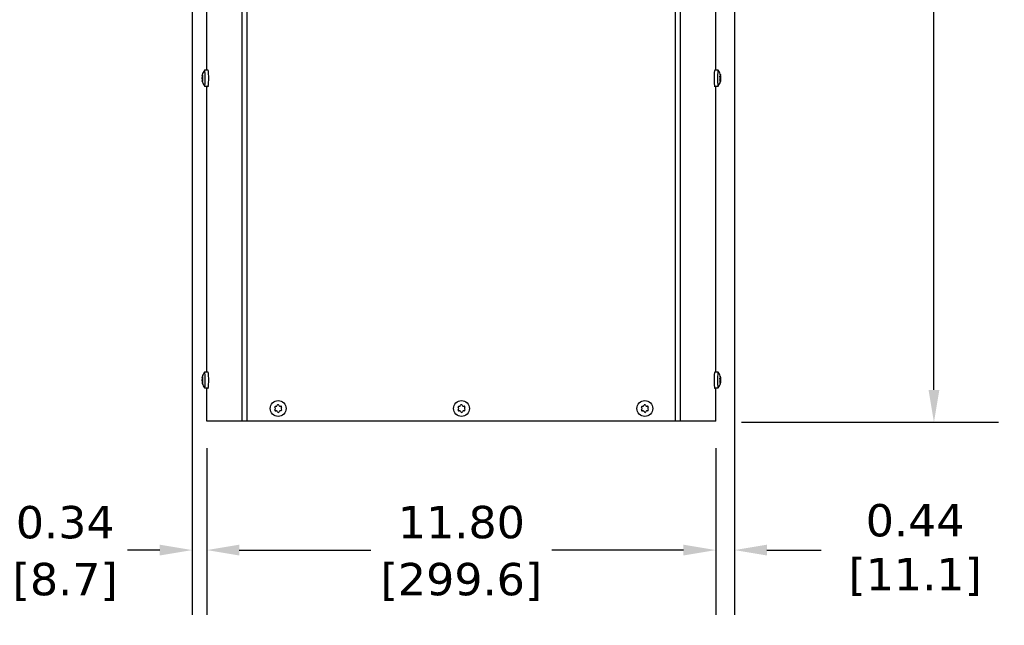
# Model space of a CAD drawing. Header units: inches. Extents: x -1 to 128, y 3 to 101.
# Tile 3 of 17: x 20 to 42, y 43 to 57. Entities that reach past the tile are written whole.
import ezdxf

# ---------------------------------------------------------------- set-up
doc = ezdxf.new("R2010")
doc.units = ezdxf.units.IN
doc.header["$LTSCALE"] = 12
doc.header["$MEASUREMENT"] = 0
doc.header["$PDSIZE"] = -1
doc.linetypes.add('SLD-Solid', pattern=[0])
doc.layers.add('DIMENSIONS', color=140, linetype='SLD-Solid', lineweight=25)
doc.styles.get("Standard").update_dxf_attribs({"font": 'verdana.ttf'})
doc.dimstyles.get("Standard").update_dxf_attribs({"dimtxt": 0.18, "dimasz": 0.18, "dimexe": 0.18, "dimexo": 0.0625, "dimgap": 0.09, "dimtad": 0, "dimtih": 1, "dimtoh": 1, "dimdec": 4, "dimzin": 0, "dimdsep": 46, "dimtxsty": 'Standard', "dimcen": 0.09, "dimadec": 0, "dimazin": 0, "dimtfac": 1, "dimtdec": 4, "dimtofl": 0, "dimtmove": 0, "dimatfit": 3, "dimfxl": 0, "dimtolj": 1, "dimtzin": 0, "dimarcsym": 0})

# ---------------------------------------------------------------- blocks, each defined once
blk = doc.blocks.new('*D114')
at = {"layer": 'Defpoints', "color": 0}
for p in [(35.648, 85.627), (40.818, 85.627), (35.754, 47.917)]:
    blk.add_point(p, dxfattribs=at)
at = {"layer": 'DIMENSIONS', "color": 0, "lineweight": -2}
for p, q in [((36.248, 85.627), (42.318, 85.627)), ((40.818, 84.877), (40.818, 68.233)), ((40.818, 48.667), (40.818, 64.192)), ((36.354, 47.917), (42.318, 47.917))]:
    blk.add_line(p, q, dxfattribs=at)
at = {"layer": 'DIMENSIONS', "color": 0}
for points in [[(40.693, 84.877), (40.943, 84.877), (40.818, 85.627)], [(40.693, 48.667), (40.943, 48.667), (40.818, 47.917)]]:
    blk.add_solid(points, dxfattribs=at)
at = {"layer": 'DIMENSIONS', "color": 0, "insert": (40.818, 66.212), "char_height": 0.75, "attachment_point": 5}
blk.add_mtext('\\A1; 37.71\\P [957.8]\\P (480V)', dxfattribs=at)
blk = doc.blocks.new('*D112')
at = {"layer": 'Defpoints', "color": 0}
for p in [(23.965, 47.917), (35.762, 47.917), (23.965, 44.954)]:
    blk.add_point(p, dxfattribs=at)
at = {"layer": 'DIMENSIONS', "color": 0, "lineweight": -2}
for p, q in [((23.965, 47.317), (23.965, 43.454)), ((35.762, 47.317), (35.762, 43.454)), ((24.715, 44.954), (27.766, 44.954)), ((35.012, 44.954), (31.96, 44.954))]:
    blk.add_line(p, q, dxfattribs=at)
at = {"layer": 'DIMENSIONS', "color": 0}
for points in [[(24.715, 45.079), (24.715, 44.829), (23.965, 44.954)], [(35.012, 45.079), (35.012, 44.829), (35.762, 44.954)]]:
    blk.add_solid(points, dxfattribs=at)
at = {"layer": 'DIMENSIONS', "color": 0, "char_height": 0.75, "attachment_point": 5}
for s, insert in [('\\A1;11.80', (29.863, 45.597)), ('\\A1;[299.6]', (29.863, 44.214))]:
    blk.add_mtext(s, dxfattribs=dict(at, insert=insert))
blk = doc.blocks.new('*D111')
at = {"layer": 'Defpoints', "color": 0}
for p in [(36.197, 58.432), (35.762, 47.917), (36.197, 44.954)]:
    blk.add_point(p, dxfattribs=at)
at = {"layer": 'DIMENSIONS', "color": 0, "lineweight": -2}
for p, q in [((36.197, 57.832), (36.197, 43.454)), ((35.762, 47.317), (35.762, 43.454)), ((35.012, 44.954), (34.262, 44.954)), ((36.947, 44.954), (38.207, 44.954))]:
    blk.add_line(p, q, dxfattribs=at)
at = {"layer": 'DIMENSIONS', "color": 0}
for points in [[(35.012, 45.079), (35.012, 44.829), (35.762, 44.954)], [(36.947, 45.079), (36.947, 44.829), (36.197, 44.954)]]:
    blk.add_solid(points, dxfattribs=at)
at = {"layer": 'DIMENSIONS', "color": 0, "insert": (40.218, 44.954), "char_height": 0.75, "attachment_point": 5}
blk.add_mtext('\\A1; 0.44\\P [11.1]', dxfattribs=at)
blk = doc.blocks.new('*D113')
at = {"layer": 'Defpoints', "color": 0}
for p in [(23.622, 59.048), (23.965, 47.917), (23.622, 44.954)]:
    blk.add_point(p, dxfattribs=at)
at = {"layer": 'DIMENSIONS', "color": 0, "lineweight": -2}
for p, q in [((23.622, 58.448), (23.622, 43.454)), ((23.965, 47.317), (23.965, 43.454)), ((22.872, 44.954), (22.122, 44.954)), ((24.715, 44.954), (25.465, 44.954))]:
    blk.add_line(p, q, dxfattribs=at)
at = {"layer": 'DIMENSIONS', "color": 0}
for points in [[(22.872, 45.079), (22.872, 44.829), (23.622, 44.954)], [(24.715, 45.079), (24.715, 44.829), (23.965, 44.954)]]:
    blk.add_solid(points, dxfattribs=at)
at = {"layer": 'DIMENSIONS', "color": 0, "char_height": 0.75, "attachment_point": 5}
for s, insert in [('\\A1;0.34', (20.68, 45.595)), ('\\A1;[8.7]', (20.68, 44.214))]:
    blk.add_mtext(s, dxfattribs=dict(at, insert=insert))

msp = doc.modelspace()

# ---------------------------------------------------------------- linework, layer by layer
for p, q in [((24.78264, 47.94658), (24.78264, 83.18358)), ((24.8982, 47.94658), (24.8982, 83.18358)), ((34.82761, 47.94658), (34.82761, 83.18358)), ((34.94317, 47.94658), (34.94317, 83.18358)), ((23.96452, 56.07958), (23.96452, 58.53047)), ((35.76128, 56.07958), (35.76128, 58.38352)), ((23.85059, 55.92182), (23.86149, 55.92182)), ((23.85141, 55.93834), (23.86075, 55.93834)), ((23.85464, 55.95683), (23.8639, 55.95683)), ((23.85543, 55.96186), (23.86479, 55.96186)), ((23.85693, 55.96448), (23.86519, 55.96448)), ((23.86156, 55.97383), (23.86549, 55.97383)), ((23.98973, 56.07958), (23.91004, 56.07958)), ((35.81583, 56.07958), (35.73613, 56.07958)), ((35.87308, 55.92582), (35.85805, 55.92582)), ((35.86758, 55.97679), (35.86445, 55.97679)), ((35.87169, 55.96125), (35.86692, 55.96125)), ((35.86744, 55.95254), (35.87321, 55.95254)), ((23.85062, 55.87045), (23.86146, 55.87045)), ((23.85146, 55.85406), (23.86058, 55.85406)), ((23.85245, 55.91247), (23.86675, 55.91247)), ((23.85247, 55.87958), (23.86571, 55.87958)), ((23.85472, 55.83557), (23.86426, 55.83557)), ((23.865, 55.83129), (23.85553, 55.83129)), ((23.85701, 55.82881), (23.86534, 55.82881)), ((23.86166, 55.81968), (23.86551, 55.81968)), ((23.91004, 55.71358), (23.98973, 55.71358)), ((23.96452, 49.07958), (23.96452, 55.71358)), ((35.73613, 55.71358), (35.81583, 55.71358)), ((35.76128, 49.07958), (35.76128, 55.71358)), ((35.87199, 55.84561), (35.85804, 55.84561)), ((35.87363, 55.8447), (35.85818, 55.8447)), ((35.86649, 55.84062), (35.85963, 55.84062)), ((35.86629, 55.84059), (35.85964, 55.84059)), ((35.8733, 55.87486), (35.86185, 55.87486)), ((35.87559, 55.90938), (35.86218, 55.90938)), ((35.87567, 55.8904), (35.86466, 55.8904)), ((35.86825, 55.81797), (35.86569, 55.81797)), ((35.87223, 55.83441), (35.86791, 55.83441)), ((23.98973, 49.07958), (23.91004, 49.07958)), ((35.81583, 49.07958), (35.73613, 49.07958)), ((23.85059, 48.92182), (23.86149, 48.92182)), ((23.85062, 48.87045), (23.86146, 48.87045)), ((23.85141, 48.93834), (23.86075, 48.93834)), ((23.85146, 48.85406), (23.86058, 48.85406)), ((23.85245, 48.91247), (23.86675, 48.91247)), ((23.85247, 48.87958), (23.86571, 48.87958)), ((23.85464, 48.95683), (23.8639, 48.95683)), ((23.85543, 48.96186), (23.86479, 48.96186)), ((23.85693, 48.96448), (23.86519, 48.96448)), ((23.86156, 48.97383), (23.86549, 48.97383)), ((35.87199, 48.84561), (35.85804, 48.84561)), ((35.87308, 48.92582), (35.85805, 48.92582)), ((35.87363, 48.8447), (35.85818, 48.8447)), ((35.8733, 48.87486), (35.86185, 48.87486)), ((35.87559, 48.90938), (35.86218, 48.90938)), ((35.86758, 48.97679), (35.86445, 48.97679)), ((35.87567, 48.8904), (35.86466, 48.8904)), ((35.87169, 48.96125), (35.86692, 48.96125)), ((35.86744, 48.95254), (35.87321, 48.95254)), ((23.85472, 48.83557), (23.86426, 48.83557)), ((23.865, 48.83129), (23.85553, 48.83129)), ((23.85701, 48.82881), (23.86534, 48.82881)), ((23.86166, 48.81968), (23.86551, 48.81968)), ((23.91004, 48.71358), (23.98973, 48.71358)), ((23.96452, 47.94658), (23.96452, 48.71358)), ((35.73613, 48.71358), (35.81583, 48.71358)), ((35.76128, 47.94658), (35.76128, 48.71358)), ((35.86649, 48.84062), (35.85963, 48.84062)), ((35.86629, 48.84059), (35.85964, 48.84059)), ((35.86825, 48.81797), (35.86569, 48.81797)), ((35.87223, 48.83441), (35.86791, 48.83441)), ((25.54868, 48.24276), (25.53866, 48.2583)), ((25.54115, 48.20734), (25.5496, 48.22378)), ((25.5537, 48.28755), (25.57216, 48.28845)), ((25.57743, 48.18059), (25.55896, 48.17969)), ((25.58813, 48.29874), (25.59659, 48.31519)), ((25.60434, 48.15637), (25.59433, 48.17191)), ((25.62944, 48.31679), (25.63945, 48.30125)), ((25.64565, 48.17441), (25.63719, 48.15797)), ((25.65635, 48.29256), (25.67482, 48.29347)), ((25.68008, 48.18561), (25.66162, 48.1847)), ((25.69263, 48.26582), (25.68418, 48.24938)), ((25.68511, 48.2304), (25.69512, 48.21486)), ((29.79868, 48.24276), (29.78866, 48.2583)), ((29.79115, 48.20734), (29.7996, 48.22378)), ((29.8037, 48.28755), (29.82216, 48.28845)), ((29.82743, 48.18059), (29.80896, 48.17969)), ((29.83813, 48.29874), (29.84659, 48.31519)), ((29.85434, 48.15637), (29.84433, 48.17191)), ((29.87944, 48.31679), (29.88945, 48.30125)), ((29.89565, 48.17441), (29.88719, 48.15797)), ((29.90635, 48.29256), (29.92482, 48.29347)), ((29.93008, 48.18561), (29.91162, 48.1847)), ((29.94263, 48.26582), (29.93418, 48.24938)), ((29.93511, 48.2304), (29.94512, 48.21486)), ((34.04868, 48.24276), (34.03866, 48.2583)), ((34.04115, 48.20734), (34.0496, 48.22378)), ((34.0537, 48.28755), (34.07216, 48.28845)), ((34.07743, 48.18059), (34.05896, 48.17969)), ((34.08813, 48.29874), (34.09659, 48.31519)), ((34.10434, 48.15637), (34.09433, 48.17191)), ((34.12944, 48.31679), (34.13945, 48.30125)), ((34.14565, 48.17441), (34.13719, 48.15797)), ((34.15635, 48.29256), (34.17482, 48.29347)), ((34.18008, 48.18561), (34.16162, 48.1847)), ((34.19263, 48.26582), (34.18418, 48.24938)), ((34.18511, 48.2304), (34.19512, 48.21486)), ((24.78264, 47.94658), (23.96452, 47.94658)), ((24.8982, 47.94658), (24.78264, 47.94658)), ((34.82761, 47.94658), (24.8982, 47.94658)), ((34.94317, 47.94658), (34.82761, 47.94658)), ((35.76128, 47.94658), (34.94317, 47.94658))]:
    msp.add_line(p, q)
for centre in [(25.61689, 48.23658), (29.86689, 48.23658), (34.11689, 48.23658)]:
    msp.add_circle(centre, 0.183)
for centre, radius, start, end in [((23.92131, 55.9266), 0.07088, 170.465111, 183.866057), ((24.1482, 55.89658), 0.30107, 142.854325, 165.277309), ((23.89414, 55.93259), 0.03395, 168.940952, 196.913595), ((35.57767, 55.89658), 0.30107, 11.697741, 37.145675), ((23.92047, 55.8658), 0.07, 176.196512, 189.658034), ((23.76416, 55.89597), 0.08981, 349.484664, 10.585154), ((24.1482, 55.89658), 0.30107, 194.913513, 217.145675), ((23.89482, 55.86141), 0.03458, 163.328327, 191.002841), ((23.82595, 55.89711), 0.04359, 337.870732, 22.199087), ((35.57767, 55.89658), 0.30107, 322.854325, 345.020358), ((35.81693, 55.89307), 0.04784, 348.804919, 11.682853), ((35.57767, 55.89658), 0.30107, 345.020358, 347.921705), ((35.78693, 55.89951), 0.08921, 354.138026, 6.349747), ((24.1482, 48.89658), 0.30107, 142.854325, 165.277309), ((35.57767, 48.89658), 0.30107, 11.697741, 37.145675), ((23.92131, 48.9266), 0.07088, 170.465111, 183.866057), ((23.92047, 48.8658), 0.07, 176.196512, 189.658034), ((23.76416, 48.89597), 0.08981, 349.484664, 10.585154), ((23.89414, 48.93259), 0.03395, 168.940952, 196.913595), ((23.89482, 48.86141), 0.03458, 163.328327, 191.002841), ((23.82595, 48.89711), 0.04359, 337.870732, 22.199087), ((35.81693, 48.89307), 0.04784, 348.804919, 11.682853), ((35.78693, 48.89951), 0.08921, 354.138026, 6.349747), ((24.1482, 48.89658), 0.30107, 194.913513, 217.145675), ((35.57767, 48.89658), 0.30107, 322.854325, 345.020358), ((35.57767, 48.89658), 0.30107, 345.020358, 347.921705), ((25.55462, 48.26859), 0.01899, 92.796077, 212.796077), ((25.55804, 48.19866), 0.01899, 152.796077, 272.796077), ((25.5327, 48.23247), 0.019, 332.796077, 32.796077), ((25.57124, 48.30743), 0.019, 272.796077, 332.796077), ((25.57836, 48.16162), 0.019, 32.796077, 92.796077), ((25.61348, 48.30651), 0.01899, 32.796077, 152.796077), ((25.65542, 48.31154), 0.019, 212.796077, 272.796077), ((25.66254, 48.16573), 0.019, 92.796077, 152.796077), ((25.67574, 48.2745), 0.01899, 332.796077, 92.796077), ((25.67916, 48.20457), 0.01899, 272.796077, 32.796077), ((25.70108, 48.24069), 0.019, 152.796077, 212.796077), ((29.80462, 48.26859), 0.01899, 92.796077, 212.796077), ((29.80804, 48.19866), 0.01899, 152.796077, 272.796077), ((29.7827, 48.23247), 0.019, 332.796077, 32.796077), ((29.82124, 48.30743), 0.019, 272.796077, 332.796077), ((29.82836, 48.16162), 0.019, 32.796077, 92.796077), ((29.86348, 48.30651), 0.01899, 32.796077, 152.796077), ((29.90542, 48.31154), 0.019, 212.796077, 272.796077), ((29.91254, 48.16573), 0.019, 92.796077, 152.796077), ((29.92574, 48.2745), 0.01899, 332.796077, 92.796077), ((29.92916, 48.20457), 0.01899, 272.796077, 32.796077), ((29.95108, 48.24069), 0.019, 152.796077, 212.796077), ((34.05462, 48.26859), 0.01899, 92.796077, 212.796077), ((34.05804, 48.19866), 0.01899, 152.796077, 272.796077), ((34.0327, 48.23247), 0.019, 332.796077, 32.796077), ((34.07124, 48.30743), 0.019, 272.796077, 332.796077), ((34.07836, 48.16162), 0.019, 32.796077, 92.796077), ((34.11348, 48.30651), 0.01899, 32.796077, 152.796077), ((34.15542, 48.31154), 0.019, 212.796077, 272.796077), ((34.16254, 48.16573), 0.019, 92.796077, 152.796077), ((34.17574, 48.2745), 0.01899, 332.796077, 92.796077), ((34.17916, 48.20457), 0.01899, 272.796077, 32.796077), ((34.20108, 48.24069), 0.019, 152.796077, 212.796077), ((25.62031, 48.16665), 0.01899, 212.796077, 332.796077), ((29.87031, 48.16665), 0.01899, 212.796077, 332.796077), ((34.12031, 48.16665), 0.01899, 212.796077, 332.796077)]:
    msp.add_arc(centre, radius, start, end)
for centre, major_axis, ratio, start_param, end_param in [((24.14582, 55.94315), (-0.2958, -0.01513), 0.5041161, 0.04167911, 0.10507246), ((24.1435, 55.8962), (-0.02368, 0.29524), 0.99617036, 1.28490201, 1.34829536), ((24.15053, 55.94353), (-0.29583, 0.01465), 0.49205426, 6.17730558, 6.24069893), ((24.14582, 55.94315), (-0.2958, -0.01513), 0.5041161, -0.30725109, -0.24385774), ((24.15291, 55.89696), (-0.02368, 0.29524), 0.99617036, 1.28490206, 1.34829541), ((24.15053, 55.94353), (-0.29583, 0.01465), 0.49205426, 0.24305047, 0.30644382), ((23.91004, 55.89658), (0, 0.183), 0.08715574, 0, 0.11454618), ((23.91004, 55.89658), (0, 0.183), 0.08715574, 3.02704648, 6.28318531), ((23.98973, 55.89658), (0, 0.183), 0.08715574, 3.14159265, 6.28318531), ((35.73613, 55.89658), (0, 0.183), 0.08715574, 0, 3.14159265), ((35.81583, 55.89658), (0, 0.183), 0.08715574, 0, 3.25613883), ((35.81583, 55.89658), (0, 0.183), 0.08715574, 6.16863913, 6.28318531), ((35.57744, 55.95051), (0.29619, 0.00126), 0.04859576, -0.29353172, -0.23013837), ((35.57348, 55.92126), (-0.29202, -0.04951), 0.8860007, 3.0952726, 3.15866595), ((35.58162, 55.92582), (0.29352, -0.0397), 0.83740494, 0.30290764, 0.36630099), ((35.58185, 55.87189), (-0.29202, -0.04951), 0.8860007, 3.0952726, 3.15866595), ((24.14588, 55.84963), (-0.29583, 0.01465), 0.49205426, 6.17730558, 6.24069893), ((24.1435, 55.8962), (0.02368, -0.29524), 0.99617036, 4.77542487, 4.83881822), ((24.15058, 55.85001), (-0.2958, -0.01513), 0.5041161, 0.04167911, 0.10507246), ((24.14588, 55.84963), (-0.29583, 0.01465), 0.49205426, 0.24305047, 0.30644382), ((24.15291, 55.89696), (0.02368, -0.29524), 0.99617036, 4.77542489, 4.83881824), ((24.15058, 55.85001), (-0.2958, -0.01513), 0.5041161, -0.30725109, -0.24385774), ((23.98942, 55.79658), (0, 0.1), 0.08715574, 2.54990401, 3.93789512), ((35.73638, 55.79658), (0, 0.1), 0.08715574, 2.33885522, 3.7332813), ((35.57371, 55.86733), (0.29352, -0.0397), 0.83740494, 0.30290764, 0.36630099), ((35.57348, 55.92126), (0.29202, 0.04951), 0.8860007, 5.88793505, 5.9513284), ((35.5779, 55.84265), (0.29619, 0.00126), 0.04859576, -0.29353172, -0.23013837), ((35.57371, 55.86733), (-0.29352, 0.0397), 0.83740494, 3.0955701, 3.15896345), ((35.58185, 55.87189), (0.29202, 0.04951), 0.8860007, 5.88793505, 5.9513284), ((35.5779, 55.84265), (0.29619, 0.00126), 0.04859576, 0.05539847, 0.11879182), ((35.58162, 55.92582), (-0.29352, 0.0397), 0.83740494, 3.0955701, 3.15896345), ((23.91004, 48.89658), (0, 0.183), 0.08715574, 0, 0.11454618), ((23.91004, 48.89658), (0, 0.183), 0.08715574, 3.02704648, 6.28318531), ((23.98973, 48.89658), (0, 0.183), 0.08715574, 3.14159265, 6.28318531), ((35.73613, 48.89658), (0, 0.183), 0.08715574, 0, 3.14159265), ((35.81583, 48.89658), (0, 0.183), 0.08715574, 0, 3.25613883), ((35.81583, 48.89658), (0, 0.183), 0.08715574, 6.16863913, 6.28318531), ((24.14582, 48.94315), (-0.2958, -0.01513), 0.5041161, 0.04167911, 0.10507246), ((24.14588, 48.84963), (-0.29583, 0.01465), 0.49205426, 6.17730558, 6.24069893), ((24.1435, 48.8962), (-0.02368, 0.29524), 0.99617036, 1.28490201, 1.34829536), ((24.1435, 48.8962), (0.02368, -0.29524), 0.99617036, 4.77542488, 4.83881823), ((24.15053, 48.94353), (-0.29583, 0.01465), 0.49205426, 6.17730558, 6.24069893), ((24.14582, 48.94315), (-0.2958, -0.01513), 0.5041161, -0.30725109, -0.24385774), ((24.15291, 48.89696), (-0.02368, 0.29524), 0.99617036, 1.28490205, 1.3482954), ((24.15291, 48.89696), (0.02368, -0.29524), 0.99617036, 4.77542488, 4.83881823), ((24.15053, 48.94353), (-0.29583, 0.01465), 0.49205426, 0.24305047, 0.30644382), ((24.15058, 48.85001), (-0.2958, -0.01513), 0.5041161, -0.30725109, -0.24385774), ((35.57371, 48.86733), (0.29352, -0.0397), 0.83740494, 0.30290764, 0.36630099), ((35.57348, 48.92126), (0.29202, 0.04951), 0.8860007, 5.88793505, 5.9513284), ((35.57744, 48.95051), (0.29619, 0.00126), 0.04859576, -0.29353172, -0.23013837), ((35.57348, 48.92126), (-0.29202, -0.04951), 0.8860007, 3.0952726, 3.15866595), ((35.58162, 48.92582), (0.29352, -0.0397), 0.83740494, 0.30290764, 0.36630099), ((35.5779, 48.84265), (0.29619, 0.00126), 0.04859576, 0.05539847, 0.11879182), ((35.58185, 48.87189), (-0.29202, -0.04951), 0.8860007, 3.0952726, 3.15866595), ((35.58162, 48.92582), (-0.29352, 0.0397), 0.83740494, 3.0955701, 3.15896345), ((24.15058, 48.85001), (-0.2958, -0.01513), 0.5041161, 0.04167911, 0.10507246), ((24.14588, 48.84963), (-0.29583, 0.01465), 0.49205426, 0.24305047, 0.30644382), ((23.98942, 48.79658), (0, 0.1), 0.08715574, 2.54990401, 3.93789514), ((35.73638, 48.79658), (0, 0.1), 0.08715574, 2.33885518, 3.7332813), ((35.5779, 48.84265), (0.29619, 0.00126), 0.04859576, -0.29353172, -0.23013837), ((35.57371, 48.86733), (-0.29352, 0.0397), 0.83740494, 3.0955701, 3.15896345), ((35.58185, 48.87189), (0.29202, 0.04951), 0.8860007, 5.88793505, 5.9513284)]:
    msp.add_ellipse(centre, major_axis=major_axis, ratio=ratio, start_param=start_param, end_param=end_param)
for points in [[(23.85464, 55.95683), (23.85502, 55.95867), (23.8554, 55.9605), (23.85574, 55.96225)], [(23.85561, 55.83124), (23.85532, 55.83266), (23.85502, 55.83411), (23.85472, 55.83557)], [(23.85464, 48.95683), (23.85502, 48.95867), (23.8554, 48.9605), (23.85574, 48.96225)], [(23.85561, 48.83124), (23.85532, 48.83266), (23.85502, 48.83411), (23.85472, 48.83557)]]:
    msp.add_open_spline(points, degree=3)
for points, knots in [([(23.85527, 55.96434), (23.85505, 55.9627), (23.85508, 55.96184), (23.85566, 55.96189), (23.8562, 55.96279), (23.85693, 55.96448)], [0, 0, 0, 0, 0.5, 0.5, 1, 1, 1, 1]), ([(23.86156, 55.97383), (23.8625, 55.9755), (23.86336, 55.97641), (23.86474, 55.97648), (23.86525, 55.97562), (23.86576, 55.97231), (23.86576, 55.96989), (23.86524, 55.96417), (23.86474, 55.96089), (23.86405, 55.95759)], [0, 0, 0, 0, 0.25, 0.25, 0.5, 0.5, 0.75, 0.75, 1, 1, 1, 1]), ([(35.85966, 55.9183), (35.85882, 55.92107), (35.85815, 55.9243), (35.85732, 55.93089), (35.85716, 55.93427), (35.85742, 55.94024), (35.85784, 55.94278), (35.85913, 55.94636), (35.86, 55.94739), (35.86097, 55.94755)], [0, 0, 0, 0, 0.25, 0.25, 0.5, 0.5, 0.75, 0.75, 1, 1, 1, 1]), ([(35.86471, 55.97519), (35.86416, 55.97812), (35.86377, 55.98064), (35.86345, 55.98423), (35.86352, 55.98531), (35.8641, 55.98564), (35.86461, 55.9849), (35.86593, 55.98186), (35.86673, 55.97957), (35.86758, 55.97679)], [0, 0, 0, 0, 0.25, 0.25, 0.5, 0.5, 0.75, 0.75, 1, 1, 1, 1]), ([(35.86583, 55.94845), (35.8666, 55.94862), (35.86713, 55.94966), (35.86762, 55.95325), (35.86757, 55.95579), (35.86722, 55.95874)], [0, 0, 0, 0, 0.5, 0.5, 1, 1, 1, 1]), ([(35.87087, 55.9526), (35.8708, 55.95229), (35.87074, 55.95189), (35.87055, 55.94992), (35.87055, 55.94761), (35.87087, 55.94197), (35.87118, 55.93869), (35.87201, 55.93208), (35.87253, 55.92876), (35.87308, 55.92582)], [0.17116719, 0.17116719, 0.17116719, 0.17116719, 0.25, 0.25, 0.5, 0.5, 0.75, 0.75, 1, 1, 1, 1]), ([(35.87169, 55.96125), (35.87233, 55.95846), (35.8728, 55.95616), (35.87331, 55.95313), (35.87335, 55.9524), (35.87317, 55.95256)], [0, 0, 0, 0, 0.5, 0.5, 1, 1, 1, 1]), ([(23.85701, 55.82881), (23.85628, 55.83046), (23.85574, 55.83132), (23.85516, 55.83127), (23.85513, 55.83036), (23.85535, 55.82868)], [0, 0, 0, 0, 0.5, 0.5, 1, 1, 1, 1]), ([(23.86413, 55.83633), (23.86482, 55.83303), (23.86532, 55.82975), (23.86584, 55.824), (23.86586, 55.82152), (23.86535, 55.81812), (23.86484, 55.81722), (23.86346, 55.81719), (23.86259, 55.81805), (23.86166, 55.81968)], [0, 0, 0, 0, 0.25, 0.25, 0.5, 0.5, 0.75, 0.75, 1, 1, 1, 1]), ([(35.86143, 55.83969), (35.86046, 55.83953), (35.85959, 55.84024), (35.85828, 55.84324), (35.85783, 55.84554), (35.85751, 55.85118), (35.85764, 55.85446), (35.85842, 55.86108), (35.85906, 55.8644), (35.85988, 55.86734)], [0, 0, 0, 0, 0.25, 0.25, 0.5, 0.5, 0.75, 0.75, 1, 1, 1, 1]), ([(35.86825, 55.81797), (35.86743, 55.81503), (35.86666, 55.81252), (35.86537, 55.80893), (35.86486, 55.80785), (35.86428, 55.80752), (35.8642, 55.80826), (35.86449, 55.8113), (35.86486, 55.81359), (35.86539, 55.81637)], [0, 0, 0, 0, 0.25, 0.25, 0.5, 0.5, 0.75, 0.75, 1, 1, 1, 1]), ([(35.86776, 55.83191), (35.86808, 55.8347), (35.86811, 55.83699), (35.8676, 55.84002), (35.86705, 55.84076), (35.86629, 55.84059)], [0, 0, 0, 0, 0.5, 0.5, 1, 1, 1, 1]), ([(35.8733, 55.87486), (35.87277, 55.87208), (35.87228, 55.86886), (35.87151, 55.86227), (35.87122, 55.85888), (35.87095, 55.85291), (35.87097, 55.85038), (35.87129, 55.8468), (35.87159, 55.84577), (35.87199, 55.84561)], [0, 0, 0, 0, 0.25, 0.25, 0.5, 0.5, 0.75, 0.75, 1, 1, 1, 1]), ([(35.87363, 55.8447), (35.87381, 55.84454), (35.87378, 55.8435), (35.8733, 55.83991), (35.87284, 55.83737), (35.87223, 55.83441)], [0, 0, 0, 0, 0.5, 0.5, 1, 1, 1, 1]), ([(23.85527, 48.96434), (23.85505, 48.9627), (23.85508, 48.96184), (23.85566, 48.96189), (23.8562, 48.96279), (23.85693, 48.96448)], [0, 0, 0, 0, 0.5, 0.5, 1, 1, 1, 1]), ([(23.86156, 48.97383), (23.8625, 48.9755), (23.86336, 48.97641), (23.86474, 48.97648), (23.86525, 48.97562), (23.86576, 48.97231), (23.86576, 48.96989), (23.86524, 48.96417), (23.86474, 48.96089), (23.86405, 48.95759)], [0, 0, 0, 0, 0.25, 0.25, 0.5, 0.5, 0.75, 0.75, 1, 1, 1, 1]), ([(35.85966, 48.9183), (35.85882, 48.92107), (35.85815, 48.9243), (35.85732, 48.93089), (35.85716, 48.93427), (35.85742, 48.94024), (35.85784, 48.94278), (35.85913, 48.94636), (35.86, 48.94739), (35.86097, 48.94755)], [0, 0, 0, 0, 0.25, 0.25, 0.5, 0.5, 0.75, 0.75, 1, 1, 1, 1]), ([(35.86143, 48.83969), (35.86046, 48.83953), (35.85959, 48.84024), (35.85828, 48.84324), (35.85783, 48.84554), (35.85751, 48.85118), (35.85764, 48.85446), (35.85842, 48.86108), (35.85906, 48.8644), (35.85988, 48.86734)], [0, 0, 0, 0, 0.25, 0.25, 0.5, 0.5, 0.75, 0.75, 1, 1, 1, 1]), ([(35.86471, 48.97519), (35.86416, 48.97812), (35.86377, 48.98064), (35.86345, 48.98423), (35.86352, 48.98531), (35.8641, 48.98564), (35.86461, 48.9849), (35.86593, 48.98186), (35.86673, 48.97957), (35.86758, 48.97679)], [0, 0, 0, 0, 0.25, 0.25, 0.5, 0.5, 0.75, 0.75, 1, 1, 1, 1]), ([(35.86583, 48.94845), (35.8666, 48.94862), (35.86713, 48.94966), (35.86762, 48.95325), (35.86757, 48.95579), (35.86722, 48.95874)], [0, 0, 0, 0, 0.5, 0.5, 1, 1, 1, 1]), ([(35.87087, 48.9526), (35.8708, 48.95229), (35.87074, 48.95189), (35.87055, 48.94992), (35.87055, 48.94761), (35.87087, 48.94197), (35.87118, 48.93869), (35.87201, 48.93208), (35.87253, 48.92876), (35.87308, 48.92582)], [0.17116719, 0.17116719, 0.17116719, 0.17116719, 0.25, 0.25, 0.5, 0.5, 0.75, 0.75, 1, 1, 1, 1]), ([(35.8733, 48.87486), (35.87277, 48.87208), (35.87228, 48.86886), (35.87151, 48.86227), (35.87122, 48.85888), (35.87095, 48.85291), (35.87097, 48.85038), (35.87129, 48.8468), (35.87159, 48.84577), (35.87199, 48.84561)], [0, 0, 0, 0, 0.25, 0.25, 0.5, 0.5, 0.75, 0.75, 1, 1, 1, 1]), ([(35.87169, 48.96125), (35.87233, 48.95846), (35.8728, 48.95616), (35.87331, 48.95313), (35.87335, 48.9524), (35.87317, 48.95256)], [0, 0, 0, 0, 0.5, 0.5, 1, 1, 1, 1]), ([(35.87363, 48.8447), (35.87381, 48.84454), (35.87378, 48.8435), (35.8733, 48.83991), (35.87284, 48.83737), (35.87223, 48.83441)], [0, 0, 0, 0, 0.5, 0.5, 1, 1, 1, 1]), ([(23.85701, 48.82881), (23.85628, 48.83046), (23.85574, 48.83132), (23.85516, 48.83127), (23.85513, 48.83036), (23.85535, 48.82868)], [0, 0, 0, 0, 0.5, 0.5, 1, 1, 1, 1]), ([(23.86413, 48.83633), (23.86482, 48.83303), (23.86532, 48.82975), (23.86584, 48.824), (23.86586, 48.82152), (23.86535, 48.81812), (23.86484, 48.81722), (23.86346, 48.81719), (23.86259, 48.81805), (23.86166, 48.81968)], [0, 0, 0, 0, 0.25, 0.25, 0.5, 0.5, 0.75, 0.75, 1, 1, 1, 1]), ([(35.86825, 48.81797), (35.86743, 48.81503), (35.86666, 48.81252), (35.86537, 48.80893), (35.86486, 48.80785), (35.86428, 48.80752), (35.8642, 48.80826), (35.86449, 48.8113), (35.86486, 48.81359), (35.86539, 48.81637)], [0, 0, 0, 0, 0.25, 0.25, 0.5, 0.5, 0.75, 0.75, 1, 1, 1, 1]), ([(35.86776, 48.83191), (35.86808, 48.8347), (35.86811, 48.83699), (35.8676, 48.84002), (35.86705, 48.84076), (35.86629, 48.84059)], [0, 0, 0, 0, 0.5, 0.5, 1, 1, 1, 1])]:
    msp.add_open_spline(points, degree=3, knots=knots)

# ---------------------------------------------------------------- dimensions: what is measured, and where the dimension line sits
at = {"layer": 'DIMENSIONS'}
dim = msp.add_linear_dim(base=(40.81793, 85.62708), p1=(35.75409, 47.91656), p2=(35.64769, 85.62708), angle=90, text=' <>\\P (480V)', dimstyle='Standard', override={"dimtxt": 0.75, "dimasz": 0.75, "dimexe": 1.5, "dimexo": 0.6, "dimgap": 0.25, "dimdec": 2, "dimzin": 1, "dimpost": '\\X', "dimtdec": 2, "dimtzin": 1}, dxfattribs=at)
dim.commit()
dim.dimension.update_dxf_attribs({"geometry": '*D114', "text_midpoint": (40.81793, 66.21233), "dimtype": 160})
for base, p1, p2, picture, middle in [((23.62182, 44.95444), (23.96452, 47.91656), (23.62182, 59.04758), '*D113', (20.68033, 44.95444)), ((23.96452, 44.95444), (35.76164, 47.91656), (23.96452, 47.91656), '*D112', (29.86308, 44.95444))]:
    dim = msp.add_linear_dim(base=base, p1=p1, p2=p2, dimstyle='Standard', override={"dimtxt": 0.75, "dimasz": 0.75, "dimexe": 1.5, "dimexo": 0.6, "dimgap": 0.25, "dimdec": 2, "dimzin": 1, "dimpost": '\\X', "dimtdec": 2, "dimtzin": 1}, dxfattribs=at)
    dim.commit()
    dim.dimension.update_dxf_attribs({"geometry": picture, "text_midpoint": middle})
dim = msp.add_linear_dim(base=(36.1973, 44.95444), p1=(35.76164, 47.91656), p2=(36.1973, 58.43177), text=' <>', dimstyle='Standard', override={"dimtxt": 0.75, "dimasz": 0.75, "dimexe": 1.5, "dimexo": 0.6, "dimgap": 0.25, "dimdec": 2, "dimzin": 1, "dimpost": '\\X', "dimtdec": 2, "dimtzin": 1}, dxfattribs=at)
dim.commit()
dim.dimension.update_dxf_attribs({"geometry": '*D111', "text_midpoint": (40.21762, 44.95444), "dimtype": 160})

doc.saveas('drawing.dxf')
